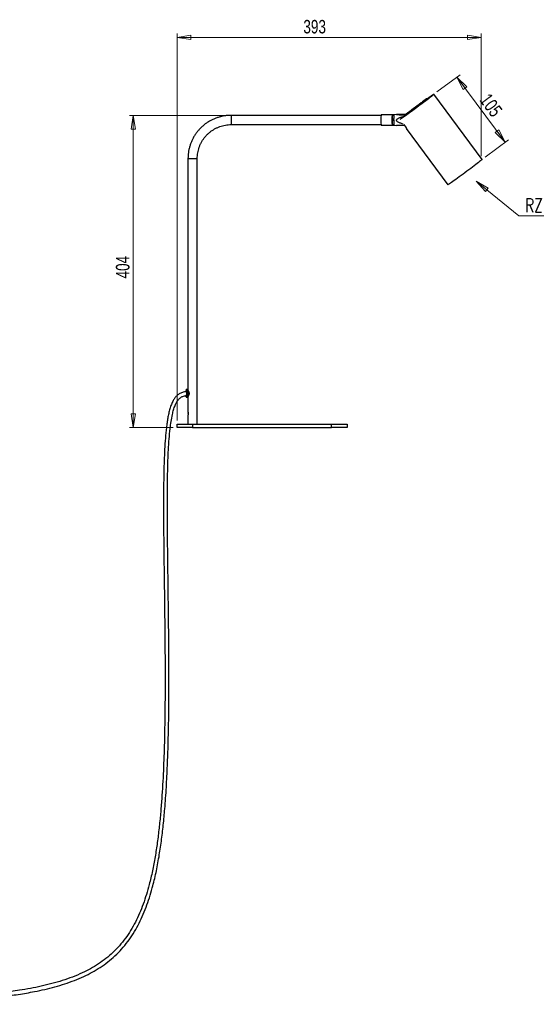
# Model space of a CAD drawing. Header units: millimetres. Extents: x 388 to 923, y 327 to 728.
# Tile 4 of 6: x 655 to 789, y 328 to 583. Entities that reach past the tile are written whole.
import ezdxf

# ---------------------------------------------------------------- set-up
doc = ezdxf.new("R2010")
doc.units = ezdxf.units.MM
doc.styles.add('SLDTEXTSTYLE0', font='TXT', dxfattribs={"width": 0.75})
doc.styles.add('SLDTEXTSTYLE1', font='TXT', dxfattribs={"width": 0.75, "bigfont": 'bigfont'})
doc.dimstyles.new('SLDDIMSTYLE0', dxfattribs={"dimtxt": 3.5, "dimasz": 3.556, "dimexe": 0, "dimexo": 0.0625, "dimgap": 0.875, "dimtad": 1, "dimdec": 0, "dimlfac": 5, "dimrnd": 1e-09, "dimzin": 12, "dimdsep": 46, "dimtxsty": 'SLDTEXTSTYLE0', "dimblk1": 'CLOSED', "dimblk2": 'CLOSED', "dimsah": 1, "dimcen": 0.09, "dimadec": 0, "dimazin": 3, "dimtfac": 1, "dimtdec": 0, "dimtofl": 0, "dimtmove": 0, "dimatfit": 3, "dimldrblk": 'CLOSED', "dimfxl": 0, "dimfrac": 2, "dimtolj": 1, "dimtzin": 12, "dimarcsym": 0})
doc.dimstyles.new('SLDDIMSTYLE1', dxfattribs={"dimtxt": 3.5, "dimasz": 3.556, "dimexe": 0, "dimexo": 0.0625, "dimgap": 0.875, "dimtad": 0, "dimtih": 1, "dimtoh": 1, "dimdec": 1, "dimlfac": 5, "dimrnd": 1e-09, "dimzin": 12, "dimdsep": 46, "dimtxsty": 'SLDTEXTSTYLE0', "dimblk1": 'CLOSED', "dimblk2": 'CLOSED', "dimsah": 1, "dimcen": 0, "dimadec": 0, "dimazin": 3, "dimtfac": 1, "dimtdec": 1, "dimtofl": 0, "dimtmove": 0, "dimatfit": 3, "dimldrblk": 'CLOSED', "dimfxl": 0, "dimfrac": 2, "dimtolj": 1, "dimtzin": 12, "dimarcsym": 0})
doc.dimstyles.new('SLDDIMSTYLE2', dxfattribs={"dimtxt": 3.5, "dimasz": 3.556, "dimexe": 0, "dimexo": 0.0625, "dimgap": 0.875, "dimtad": 1, "dimdec": 0, "dimlfac": 5, "dimrnd": 1e-09, "dimzin": 12, "dimdsep": 46, "dimtxsty": 'SLDTEXTSTYLE0', "dimblk1": 'CLOSED', "dimblk2": 'CLOSED', "dimsah": 1, "dimcen": 0.09, "dimadec": 0, "dimazin": 3, "dimtfac": 1, "dimtdec": 0, "dimtmove": 0, "dimatfit": 0, "dimldrblk": 'CLOSED', "dimfxl": 0, "dimfrac": 2, "dimtolj": 1, "dimtzin": 12, "dimarcsym": 0})

# ---------------------------------------------------------------- blocks, each defined once
blk = doc.blocks.new('_Closed')
at = {"color": 0, "linetype": 'ByBlock', "lineweight": -2}
for p, q in [((-1, 0.166667), (0, 0)), ((-1, 0.166667), (-1, -0.166667)), ((0, 0), (-1, -0.166667)), ((0, 0), (-1, 0))]:
    blk.add_line(p, q, dxfattribs=at)
blk = doc.blocks.new('_D')
at = {"color": 7, "linetype": 'Continuous', "lineweight": 0}
for p, q in [((709, 557.79), (683.65, 557.79)), ((684.65, 476.99), (684.65, 557.79)), ((695, 476.99), (683.65, 476.99))]:
    blk.add_line(p, q, dxfattribs=at)
at = {"color": 7, "linetype": 'Continuous', "lineweight": 18, "xscale": 3.556, "yscale": 3.556}
for p, rotation in [((684.65, 557.79, 41.19), 90.0000000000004), ((684.65, 476.99, 41.19), 270.0000000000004)]:
    blk.add_blockref('_Closed', p, dxfattribs=dict(at, rotation=rotation))
at = {"color": 7, "linetype": 'Continuous', "lineweight": 18, "insert": (680.14, 515.55), "char_height": 3.5, "attachment_point": 1, "rotation": 90, "style": 'SLDTEXTSTYLE0'}
blk.add_mtext('404', dxfattribs=at)
blk = doc.blocks.new('_D_1')
at = {"color": 7, "linetype": 'Continuous', "lineweight": 0}
for p, q in [((696, 478.79), (696, 578.98)), ((774.69, 547.2), (774.69, 578.98)), ((696, 577.98), (774.69, 577.98))]:
    blk.add_line(p, q, dxfattribs=at)
at = {"color": 7, "linetype": 'Continuous', "lineweight": 18, "xscale": 3.556, "yscale": 3.556, "rotation": 180.0000000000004}
blk.add_blockref('_Closed', (696, 577.98, 41.19), dxfattribs=at)
at = {"color": 7, "linetype": 'Continuous', "lineweight": 18, "xscale": 3.556, "yscale": 3.556}
blk.add_blockref('_Closed', (774.69, 577.98, 41.19), dxfattribs=at)
at = {"color": 7, "linetype": 'Continuous', "lineweight": 18, "insert": (728.67, 582.5), "char_height": 3.5, "attachment_point": 1, "style": 'SLDTEXTSTYLE0'}
blk.add_mtext('393', dxfattribs=at)
blk = doc.blocks.new('_D_2')
at = {"color": 7, "linetype": 'Continuous', "lineweight": 0}
for p, q in [((773.41, 540.74), (784.47, 531.73)), ((784.47, 531.73), (846.33, 531.73))]:
    blk.add_line(p, q, dxfattribs=at)
at = {"color": 7, "linetype": 'Continuous', "lineweight": 18, "xscale": 3.556, "yscale": 3.556, "rotation": 140.8299946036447}
blk.add_blockref('_Closed', (773.41, 540.74, 1.36), dxfattribs=at)
at = {"color": 7, "linetype": 'Continuous', "lineweight": 18, "char_height": 3.5, "attachment_point": 1}
for s, insert, style in [('RZECZYWISTY PROMIEŃ', (786.06, 536.24), 'SLDTEXTSTYLE1'), ('27,5', (837.28, 536.24), 'SLDTEXTSTYLE0')]:
    blk.add_mtext(s, dxfattribs=dict(at, insert=insert, style=style))
blk = doc.blocks.new('_D_3')
at = {"color": 7, "linetype": 'Continuous', "lineweight": 0}
for p, q in [((763.24, 563.84), (769.25, 568.29)), ((780.95, 550.83), (768.45, 567.7)), ((775.74, 546.97), (781.75, 551.43))]:
    blk.add_line(p, q, dxfattribs=at)
at = {"color": 7, "linetype": 'Continuous', "lineweight": 18, "xscale": 3.556, "yscale": 3.556}
for p, rotation in [((768.45, 567.7, 41.19), 126.5386432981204), ((780.95, 550.83, 41.19), 306.5386432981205)]:
    blk.add_blockref('_Closed', p, dxfattribs=dict(at, rotation=rotation))
at = {"color": 7, "linetype": 'Continuous', "lineweight": 18, "insert": (776.94, 563.82), "char_height": 3.5, "attachment_point": 1, "rotation": 306.5386, "style": 'SLDTEXTSTYLE0'}
blk.add_mtext('105', dxfattribs=at)

msp = doc.modelspace()

# ---------------------------------------------------------------- linework, layer by layer
at = {"color": 8, "linetype": 'Continuous', "lineweight": 25}
for p, q in [((761.045, 562.245), (761.095, 562.282)), ((761.115, 562.278), (761.095, 562.282)), ((761.385, 562.466), (761.39, 562.465)), ((756.078, 558.528), (756.052, 558.564)), ((758.659, 560.441), (758.658, 560.445)), ((698.801, 546.59), (701.201, 546.59)), ((698.723, 486.553), (698.723, 486.565))]:
    msp.add_line(p, q, dxfattribs=at)
at = {"color": 7, "linetype": 'Continuous', "lineweight": 25}
for p, q in [((762.054, 562.919), (762.033, 562.947)), ((774.934, 546.377), (762.435, 563.245)), ((755.965, 558.409), (754.142, 557.062)), ((755.347, 558.043), (756.052, 558.564)), ((756.129, 558.618), (756.048, 558.474)), ((748.766, 557.79), (709.997, 557.79)), ((751.639, 557.89), (748.781, 557.89)), ((751.689, 557.861), (751.64, 557.89)), ((751.739, 557.89), (751.689, 557.86)), ((752.099, 557.89), (751.739, 557.89)), ((752.789, 557.992), (752.099, 557.89)), ((753.711, 556.746), (753.708, 556.736)), ((753.963, 556.932), (753.71, 556.745)), ((753.964, 556.932), (753.711, 556.746)), ((754.151, 557.05), (754.142, 557.062)), ((755.032, 557.936), (755.322, 557.934)), ((755.47, 558.044), (755.092, 558.041)), ((709.997, 555.39), (748.766, 555.39)), ((748.781, 555.29), (751.639, 555.29)), ((751.64, 555.291), (751.689, 555.32)), ((751.689, 555.321), (751.739, 555.291)), ((751.739, 555.29), (752.099, 555.29)), ((752.099, 555.29), (752.794, 555.188)), ((754.67, 555.385), (755.283, 554.557)), ((755.323, 554.366), (766.096, 539.828)), ((698.801, 546.59), (698.801, 486.587)), ((701.201, 477.79), (701.201, 546.59)), ((698.299, 486.683), (698.299, 486.483)), ((698.299, 485.095), (698.299, 484.898)), ((698.303, 486.683), (698.3, 486.69)), ((698.3, 486.49), (698.302, 486.483)), ((698.301, 485.095), (698.3, 485.09)), ((698.3, 484.89), (698.303, 484.898)), ((698.552, 486.79), (698.4, 486.79)), ((698.4, 484.79), (698.552, 484.79)), ((698.801, 485), (698.801, 480.989)), ((698.801, 480.193), (698.801, 477.79)), ((696.001, 476.99), (696.001, 477.79)), ((696.001, 477.79), (700.001, 477.79)), ((700.001, 476.99), (696.001, 476.99)), ((700.001, 477.79), (700.001, 476.99)), ((700.001, 477.79), (736.001, 477.79)), ((700.001, 476.99), (736.001, 476.99)), ((736.001, 476.99), (736.001, 477.79)), ((736.001, 477.79), (740.001, 477.79)), ((740.001, 476.99), (736.001, 476.99)), ((740.001, 477.79), (740.001, 476.99))]:
    msp.add_line(p, q, dxfattribs=at)
at = {"color": 7, "linetype": 'Continuous', "lineweight": 25, "flags": 128}
for points in [[(760.899, 562.229), (761.035, 562.325), (761.38, 562.567), (761.682, 562.776), (761.937, 562.949), (762.142, 563.084), (762.295, 563.179), (762.392, 563.233), (762.434, 563.245), (762.419, 563.216), (762.349, 563.145), (762.222, 563.033), (762.042, 562.883), (761.811, 562.695), (761.531, 562.472), (761.206, 562.218), (760.84, 561.934), (760.439, 561.626), (760.006, 561.296), (759.548, 560.95), (759.07, 560.59), (758.579, 560.223), (758.081, 559.853), (757.582, 559.484), (757.088, 559.122), (756.606, 558.77), (756.143, 558.434), (755.703, 558.117), (755.293, 557.824), (754.917, 557.558), (754.581, 557.323), (754.289, 557.122), (754.045, 556.958), (753.851, 556.832), (753.711, 556.746), (753.711, 556.746)], [(760.941, 562.247), (761.121, 562.373), (761.426, 562.585), (761.685, 562.761), (761.893, 562.899), (762.049, 562.996), (762.149, 563.053), (762.193, 563.067), (762.179, 563.039), (762.109, 562.969), (761.983, 562.858), (761.802, 562.707), (761.57, 562.519), (761.289, 562.296), (760.963, 562.041), (760.597, 561.758), (760.196, 561.451), (759.764, 561.123), (759.309, 560.779), (758.837, 560.425), (758.353, 560.064), (757.864, 559.702), (757.377, 559.343), (756.9, 558.993), (756.437, 558.657), (755.996, 558.338), (755.583, 558.042), (755.203, 557.772), (754.861, 557.532), (754.563, 557.326), (754.312, 557.156), (754.111, 557.024), (753.964, 556.932), (753.964, 556.932)], [(761.072, 562.33), (761.268, 562.465), (761.528, 562.643), (761.738, 562.782), (761.893, 562.88), (761.992, 562.935), (762.033, 562.947), (762.015, 562.916), (761.94, 562.842), (761.807, 562.727), (761.619, 562.571), (761.378, 562.377), (761.089, 562.148), (760.755, 561.888), (760.381, 561.6), (759.972, 561.288), (759.536, 560.956), (759.077, 560.611), (758.602, 560.256), (758.119, 559.897), (757.635, 559.539), (757.156, 559.187), (756.689, 558.846), (756.242, 558.522), (755.821, 558.22), (755.432, 557.942), (755.08, 557.694), (754.771, 557.479), (754.509, 557.301), (754.299, 557.161), (754.142, 557.062), (754.142, 557.062)], [(755.374, 554.382), (755.341, 554.367), (755.325, 554.365), (755.323, 554.366)], [(774.934, 546.377), (774.918, 546.348), (774.847, 546.276), (774.718, 546.163), (774.535, 546.01), (774.299, 545.819), (774.014, 545.592), (773.684, 545.333), (773.312, 545.045), (772.904, 544.732), (772.464, 544.397), (771.999, 544.046), (771.515, 543.682), (771.018, 543.311), (770.514, 542.937), (770.01, 542.565), (769.513, 542.2), (769.029, 541.847), (768.564, 541.51), (768.125, 541.194), (767.717, 540.903), (767.345, 540.64), (767.015, 540.41), (766.73, 540.215), (766.494, 540.057), (766.311, 539.939), (766.183, 539.863), (766.111, 539.828), (766.096, 539.828)], [(698.859, 480.59), (698.859, 480.624), (698.86, 480.774)]]:
    msp.add_lwpolyline(points, dxfattribs=at)
at = {"color": 7, "linetype": 'Continuous', "lineweight": 25}
for centre, radius, start, end in [((878.153, 397.862), 201.905, 126.09811, 127.50371), ((868.643, 410.681), 185.936, 126.07255, 127.58078), ((861.993, 419.64), 174.774, 126.04942, 127.63758), ((743.269, 584.057), 28.188, 303.08983, 310.00352), ((762.535, 560.397), 2.367, 119.06116, 125.88188), ((755.24, 559.431), 1.253, 305.36837, 310.18521), ((756.572, 557.903), 0.841, 121.78154, 128.22182), ((760.394, 558.66), 2.489, 126.53188, 134.19083), ((758.98, 560.583), 0.0973, 125.26851, 159.08493), ((758.991, 560.612), 0.0925, 126.22064, 154.62746), ((765.027, 556.59), 16.298, 175.4251, 184.5749), ((767.496, 556.59), 15.909, 175.31365, 184.68635), ((767.613, 556.59), 15.975, 175.44078, 184.55922), ((767.986, 556.59), 16.298, 175.4251, 184.5749), ((768.346, 556.59), 16.298, 175.4251, 184.5749), ((762.31, 556.926), 10.256, 174.60351, 182.24788), ((763.482, 556.254), 11.423, 178.64954, 184.84033), ((698.4, 486.69), 0.1, 90.012, 180.01233), ((698.4, 484.89), 0.1, 179.98783, 269.98784), ((698.552, 486.74), 0.05, 359.98782, 89.98783), ((698.552, 484.84), 0.05, 270.01198, 0.01237), ((705.111, 480.588), 6.296, 178.63131, 182.78124), ((700.034, 480.77), 1.217, 173.31553, 181.52199)]:
    msp.add_arc(centre, radius, start, end, dxfattribs=at)
at = {"color": 8, "linetype": 'Continuous', "lineweight": 25}
for centre, radius, start, end in [((761.138, 562.183), 0.0934, 72.2028, 127.57755), ((761.155, 562.206), 0.0968, 82.48584, 128.3146), ((758.98, 560.584), 0.0971, 159.12379, 181.47722), ((725.586, 556.59), 15.635, 175.59818, 184.40182), ((775.4, 557.221), 20.381, 177.9908, 178.6116)]:
    msp.add_arc(centre, radius, start, end, dxfattribs=at)
at = {"color": 7, "linetype": 'Continuous', "lineweight": 25}
for centre, major_axis, ratio, start_param, end_param in [((760.031, 561.447), (1.107, 0.809), 0.0984946, 0.2579135, 2.9933157), ((760.029, 561.444), (1.096, 0.824), 0.1466605, 0.3500932, 2.8833442)]:
    msp.add_ellipse(centre, major_axis=major_axis, ratio=ratio, start_param=start_param, end_param=end_param, dxfattribs=at)
at = {"color": 8, "linetype": 'Continuous', "lineweight": 25}
msp.add_ellipse((760.029, 561.444), major_axis=(1.096, 0.824), ratio=0.1466605, start_param=0.1479416, end_param=0.3500932, dxfattribs=at)
for points, knots in [([(760.992, 562.136), (760.967, 562.123), (760.868, 562.072), (760.589, 561.893), (760.202, 561.629), (759.794, 561.33), (759.426, 561.043), (759.148, 560.809), (759.054, 560.713), (759.016, 560.674)], [0, 0, 0, 0, 0.0560719, 0.2238368, 0.3905458, 0.5562778, 0.7215389, 0.8870309, 1, 1, 1, 1]), ([(698.302, 486.483), (698.303, 486.477), (698.305, 486.464), (698.344, 486.361), (698.397, 486.198), (698.444, 485.98), (698.455, 485.743), (698.43, 485.523), (698.382, 485.331), (698.33, 485.181), (698.301, 485.105), (698.301, 485.097), (698.301, 485.095)], [0, 0, 0, 0, 0.0854601, 0.1923585, 0.3026954, 0.4168518, 0.5237199, 0.6217877, 0.7235536, 0.8369299, 0.9552746, 1, 1, 1, 1]), ([(698.303, 484.898), (698.305, 484.905), (698.31, 484.921), (698.373, 485.046), (698.463, 485.246), (698.545, 485.505), (698.575, 485.789), (698.548, 486.05), (698.479, 486.292), (698.389, 486.504), (698.312, 486.654), (698.306, 486.674), (698.303, 486.683)], [0, 0, 0, 0, 0.0854406, 0.1869353, 0.2940386, 0.4099479, 0.4996596, 0.5894568, 0.6803372, 0.7871263, 0.9071804, 1, 1, 1, 1])]:
    msp.add_open_spline(points, degree=3, knots=knots, dxfattribs=at)
at = {"color": 7, "linetype": 'Continuous', "lineweight": 25}
for points, knots in [([(761.168, 562.302), (761.146, 562.303), (761.108, 562.306), (761.066, 562.292), (761.048, 562.286)], [0, 0, 0, 0, 0.55815868, 1, 1, 1, 1]), ([(709.997, 557.79), (709.841, 557.788), (709.405, 557.783), (708.69, 557.724), (707.858, 557.595), (707.039, 557.403), (706.236, 557.151), (705.454, 556.838), (704.698, 556.468), (703.972, 556.043), (703.28, 555.564), (702.626, 555.034), (702.013, 554.457), (701.445, 553.835), (700.926, 553.173), (700.458, 552.473), (700.043, 551.74), (699.685, 550.978), (699.385, 550.192), (699.144, 549.385), (698.965, 548.562), (698.849, 547.728), (698.805, 547.069), (698.802, 546.69), (698.801, 546.59)], [0, 0, 0, 0, 0.0266132, 0.0744281, 0.1222507, 0.1700733, 0.217896, 0.2657188, 0.3135417, 0.3613648, 0.409188, 0.4570113, 0.5048349, 0.5526587, 0.6004828, 0.648307, 0.6961315, 0.7439562, 0.791781, 0.8396061, 0.8874313, 0.9352566, 0.9830821, 1, 1, 1, 1]), ([(754.669, 557.451), (754.594, 557.432), (754.301, 557.357), (753.868, 557.226), (753.42, 557.063), (753.103, 556.916), (752.897, 556.788), (752.783, 556.663), (752.749, 556.593), (752.737, 556.533), (752.738, 556.477), (752.771, 556.392), (752.888, 556.25), (753.252, 556.034), (753.824, 555.811), (754.305, 555.683), (754.535, 555.621)], [0, 0, 0, 0, 0.0536856, 0.2113354, 0.3160491, 0.3862038, 0.4563227, 0.4832866, 0.5037953, 0.5093949, 0.5259801, 0.5425057, 0.5716481, 0.6530257, 0.833417, 1, 1, 1, 1]), ([(755.092, 558.041), (754.898, 558.039), (754.484, 558.033), (753.928, 558.025), (753.476, 558.017), (753.153, 558.009), (752.944, 558.002), (752.826, 557.996), (752.79, 557.992), (752.776, 557.989), (752.776, 557.986), (752.805, 557.982), (752.919, 557.975), (753.274, 557.964), (753.863, 557.952), (754.497, 557.943), (754.89, 557.938), (755.032, 557.936)], [0, 0, 0, 0, 0.1153078, 0.2464053, 0.3334824, 0.3918212, 0.4501302, 0.4725526, 0.4896072, 0.4942636, 0.5080554, 0.5217977, 0.5460317, 0.6137032, 0.7628806, 0.9142557, 1, 1, 1, 1]), ([(701.201, 546.59), (701.203, 546.713), (701.207, 547.084), (701.262, 547.702), (701.386, 548.438), (701.574, 549.161), (701.821, 549.865), (702.128, 550.545), (702.491, 551.198), (702.907, 551.817), (703.375, 552.398), (703.89, 552.938), (704.449, 553.433), (705.048, 553.878), (705.683, 554.271), (706.348, 554.609), (707.04, 554.889), (707.752, 555.11), (708.481, 555.269), (709.231, 555.371), (709.738, 555.384), (709.997, 555.39)], [0, 0, 0, 0, 0.026615, 0.0805552, 0.1345076, 0.18846, 0.2424126, 0.2963654, 0.3503185, 0.4042719, 0.4582257, 0.5121799, 0.5661346, 0.6200897, 0.6740452, 0.7280012, 0.7819576, 0.8359144, 0.8898715, 0.9438289, 1, 1, 1, 1]), ([(754.85, 555.142), (754.77, 555.143), (754.442, 555.147), (753.872, 555.156), (753.278, 555.167), (752.927, 555.178), (752.813, 555.185), (752.798, 555.188), (752.794, 555.189)], [0, 0, 0, 0, 0.1075952, 0.4417867, 0.7783223, 0.9293423, 0.9834247, 1, 1, 1, 1]), ([(755.283, 554.557), (755.296, 554.539), (755.321, 554.504), (755.351, 554.454), (755.371, 554.414), (755.379, 554.389), (755.375, 554.384), (755.374, 554.382)], [0, 0, 0, 0, 0.2054225, 0.4107139, 0.6196713, 0.8359707, 1, 1, 1, 1]), ([(698.38, 486.299), (698.303, 486.28), (698.037, 486.215), (697.467, 486.095), (696.705, 485.811), (695.97, 485.293), (695.403, 484.66), (694.91, 483.883), (694.477, 482.935), (694.1, 481.803), (693.799, 480.607), (693.559, 479.397), (693.365, 478.18), (693.14, 476.454), (692.922, 474.157), (692.74, 471.294), (692.618, 468.402), (692.539, 465.514), (692.491, 462.614), (692.466, 459.662), (692.459, 455.824), (692.482, 451.15), (692.537, 445.643), (692.614, 439.493), (692.708, 432.676), (692.798, 425.226), (692.862, 417.78), (692.88, 410.335), (692.834, 402.901), (692.701, 395.496), (692.45, 388.126), (692.102, 381.946), (691.705, 376.979), (691.331, 373.221), (690.873, 369.498), (690.311, 365.806), (689.625, 362.167), (688.863, 358.913), (688.05, 356.051), (687.221, 353.575), (686.277, 351.191), (685.205, 348.908), (683.991, 346.736), (682.619, 344.681), (681.085, 342.766), (679.398, 341.016), (677.58, 339.446), (675.644, 338.051), (673.593, 336.814), (671.344, 335.676), (668.897, 334.647), (666.264, 333.732), (663.558, 332.95), (660.796, 332.284), (657.999, 331.719), (654.653, 331.151), (650.751, 330.618), (646.291, 330.147), (641.888, 329.786), (637.578, 329.509), (633.407, 329.297), (629.343, 329.133), (625.955, 329.025), (623.154, 328.949), (620.837, 328.895), (618.354, 328.845), (615.696, 328.799), (612.852, 328.758), (609.972, 328.724), (607.066, 328.697), (604.143, 328.674), (601.052, 328.656), (597.784, 328.641), (594.353, 328.631), (590.751, 328.623), (586.97, 328.619), (582.979, 328.618), (579.069, 328.619), (575.259, 328.621), (571.567, 328.624), (567.713, 328.628), (563.687, 328.632), (559.511, 328.636), (555.176, 328.64), (550.677, 328.643), (546.909, 328.645), (544.639, 328.645), (543.934, 328.645)], [0, 0, 0, 0, 0.0008256, 0.0028493, 0.0060643, 0.0092031, 0.0121152, 0.0148478, 0.0187532, 0.0229287, 0.0272566, 0.0315799, 0.0357653, 0.0400746, 0.0496997, 0.0597731, 0.0699247, 0.0798305, 0.0898421, 0.1001143, 0.1105501, 0.1297908, 0.1487611, 0.1678643, 0.1938128, 0.2197181, 0.2454026, 0.271318, 0.2972054, 0.3227796, 0.3483936, 0.3739571, 0.3871926, 0.4002516, 0.4132598, 0.4262375, 0.439106, 0.4517921, 0.461004, 0.4700665, 0.4789546, 0.4876842, 0.4962915, 0.5048288, 0.5133707, 0.5218025, 0.5300898, 0.5383324, 0.5466123, 0.5549946, 0.5645447, 0.5742136, 0.583991, 0.5938554, 0.6037701, 0.6136868, 0.6291753, 0.6447511, 0.6603625, 0.6751538, 0.6896928, 0.7038352, 0.7174873, 0.7249707, 0.7330001, 0.7416054, 0.7508186, 0.7606741, 0.7712089, 0.7807882, 0.7909206, 0.8016349, 0.8129612, 0.8249317, 0.8373482, 0.8504536, 0.8642855, 0.8788841, 0.8911435, 0.9039436, 0.9173082, 0.9312633, 0.9458369, 0.9607807, 0.9763788, 0.9926617, 1, 1, 1, 1]), ([(543.934, 327.645), (544.773, 327.645), (547.3, 327.645), (551.436, 327.642), (556.27, 327.639), (560.884, 327.635), (565.29, 327.63), (569.73, 327.626), (574.191, 327.622), (578.659, 327.619), (582.893, 327.618), (586.928, 327.619), (590.775, 327.623), (594.44, 327.631), (597.909, 327.642), (601.189, 327.657), (604.292, 327.675), (607.225, 327.698), (610.226, 327.727), (613.274, 327.763), (616.35, 327.809), (619.207, 327.861), (621.857, 327.917), (624.314, 327.979), (626.643, 328.046), (629.579, 328.143), (633.222, 328.287), (637.602, 328.507), (641.99, 328.79), (646.34, 329.148), (650.615, 329.597), (654.874, 330.166), (658.584, 330.803), (661.746, 331.475), (664.353, 332.13), (666.911, 332.891), (669.406, 333.775), (671.777, 334.777), (674.009, 335.902), (676.094, 337.152), (678.068, 338.561), (679.924, 340.142), (681.652, 341.902), (683.23, 343.826), (684.644, 345.891), (685.897, 348.071), (687.003, 350.357), (687.979, 352.742), (688.837, 355.217), (689.717, 358.206), (690.56, 361.728), (691.325, 365.778), (691.939, 369.891), (692.43, 374.048), (692.862, 378.691), (693.22, 383.831), (693.496, 389.453), (693.732, 396.576), (693.868, 405.223), (693.881, 415.368), (693.807, 424.469), (693.71, 432.492), (693.615, 439.427), (693.527, 446.329), (693.465, 453.21), (693.457, 458.741), (693.495, 462.902), (693.543, 465.668), (693.62, 468.429), (693.737, 471.205), (693.91, 473.959), (694.137, 476.393), (694.417, 478.506), (694.713, 480.139), (695.062, 481.53), (695.433, 482.637), (695.853, 483.525), (696.316, 484.201), (696.827, 484.705), (697.501, 485.071), (698.045, 485.188), (698.344, 485.264), (698.376, 485.272)], [0, 0, 0, 0, 0.00873499, 0.0262922, 0.04305043, 0.05904835, 0.07432277, 0.08890869, 0.10526, 0.1207494, 0.13542245, 0.1493222, 0.16275065, 0.17545688, 0.18747827, 0.19884929, 0.20960256, 0.21976882, 0.22937711, 0.24084186, 0.25149931, 0.26139718, 0.27057966, 0.27908769, 0.28698071, 0.2948295, 0.30966046, 0.3249284, 0.34047294, 0.35542477, 0.37035637, 0.38520865, 0.40014184, 0.40951959, 0.4188503, 0.42811126, 0.43729233, 0.4463891, 0.45488196, 0.46328892, 0.47166699, 0.48008752, 0.4886361, 0.49730565, 0.50595737, 0.51465369, 0.52344698, 0.5323756, 0.54146269, 0.55069228, 0.56480408, 0.57912986, 0.59358534, 0.60807601, 0.62269092, 0.64211241, 0.66169817, 0.68127928, 0.71628592, 0.75170993, 0.78686922, 0.81101585, 0.83521543, 0.85905914, 0.88285802, 0.90684257, 0.91662764, 0.9261622, 0.93563562, 0.94538149, 0.95507692, 0.96435456, 0.97082213, 0.97725614, 0.98161774, 0.98573556, 0.98939189, 0.99179721, 0.99423874, 0.99678819, 0.99966123, 1, 1, 1, 1]), ([(698.3, 486.482), (698.3, 486.482), (698.3, 486.477), (698.301, 486.469), (698.305, 486.452), (698.314, 486.424), (698.339, 486.352), (698.383, 486.214), (698.424, 486.036), (698.445, 485.838), (698.437, 485.641), (698.407, 485.462), (698.365, 485.307), (698.324, 485.185), (698.307, 485.14), (698.301, 485.11), (698.299, 485.09), (698.301, 485.077), (698.302, 485.07)], [0, 0, 0, 0, 0.0003085, 0.0104672, 0.0269325, 0.071728, 0.1715267, 0.2752146, 0.3757188, 0.4710193, 0.5613231, 0.6519262, 0.7473155, 0.8493674, 0.9555143, 0.978493, 0.989755, 1, 1, 1, 1]), ([(698.4, 486.79), (698.403, 486.779), (698.408, 486.756), (698.482, 486.582), (698.566, 486.346), (698.631, 486.076), (698.656, 485.789), (698.629, 485.477), (698.552, 485.188), (698.467, 484.964), (698.406, 484.819), (698.402, 484.8), (698.4, 484.79)], [0, 0, 0, 0, 0.1040019, 0.2181422, 0.3211672, 0.4105594, 0.5003428, 0.5900338, 0.7037436, 0.8066434, 0.9029944, 1, 1, 1, 1]), ([(698.552, 484.79), (698.555, 484.799), (698.559, 484.812), (698.612, 484.913), (698.694, 485.069), (698.797, 485.313), (698.867, 485.569), (698.887, 485.839), (698.841, 486.139), (698.74, 486.413), (698.635, 486.626), (698.56, 486.763), (698.555, 486.781), (698.552, 486.79)], [0, 0, 0, 0, 0.0941902, 0.1391326, 0.2546312, 0.3508489, 0.4312055, 0.5147859, 0.5980636, 0.7135707, 0.8139344, 0.9066828, 1, 1, 1, 1]), ([(698.72, 486.564), (698.702, 486.594), (698.653, 486.679), (698.613, 486.731), (698.605, 486.738), (698.602, 486.74)], [0, 0, 0, 0, 0.2624064, 0.755577, 1, 1, 1, 1]), ([(698.605, 486.734), (698.608, 486.726), (698.613, 486.71), (698.683, 486.583), (698.785, 486.38), (698.883, 486.121), (698.927, 485.836), (698.907, 485.581), (698.84, 485.337), (698.741, 485.107), (698.646, 484.93), (698.602, 484.849), (698.602, 484.842), (698.602, 484.84)], [0, 0, 0, 0, 0.0791136, 0.1721743, 0.2739648, 0.3922167, 0.4778786, 0.5639013, 0.6463937, 0.7445923, 0.8612279, 0.9540138, 1, 1, 1, 1]), ([(698.602, 484.84), (698.61, 484.848), (698.626, 484.864), (698.684, 484.955), (698.713, 485.001)], [0, 0, 0, 0, 0.5011151, 1, 1, 1, 1]), ([(698.712, 486.565), (698.708, 486.573), (698.7, 486.589), (698.705, 486.584), (698.707, 486.582)], [0, 0, 0, 0, 0.4824239, 1, 1, 1, 1]), ([(698.707, 484.999), (698.705, 484.997), (698.701, 484.994), (698.709, 485.01), (698.712, 485.015)], [0, 0, 0, 0, 0.6672043, 1, 1, 1, 1]), ([(698.853, 486.504), (698.832, 486.508), (698.791, 486.516), (698.744, 486.536), (698.719, 486.554), (698.713, 486.563), (698.712, 486.565)], [0, 0, 0, 0, 0.2822578, 0.5636743, 0.8647115, 1, 1, 1, 1]), ([(698.712, 485.015), (698.717, 485.022), (698.727, 485.035), (698.771, 485.057), (698.817, 485.071), (698.846, 485.076), (698.853, 485.077)], [0, 0, 0, 0, 0.3035632, 0.6068456, 0.9142759, 1, 1, 1, 1]), ([(698.723, 486.565), (698.73, 486.559), (698.743, 486.546), (698.79, 486.524), (698.837, 486.51), (698.867, 486.505), (698.874, 486.504)], [0, 0, 0, 0, 0.3035632, 0.6068456, 0.9142759, 1, 1, 1, 1]), ([(698.874, 485.077), (698.853, 485.073), (698.81, 485.065), (698.761, 485.044), (698.733, 485.027), (698.725, 485.018), (698.723, 485.015)], [0, 0, 0, 0, 0.2822578, 0.5636743, 0.8647115, 1, 1, 1, 1]), ([(698.803, 486.587), (698.806, 486.58), (698.812, 486.564), (698.873, 486.46), (698.961, 486.294), (699.05, 486.078), (699.091, 485.839), (699.076, 485.624), (699.018, 485.42), (698.931, 485.225), (698.848, 485.077), (698.801, 484.997), (698.806, 484.999), (698.807, 485)], [0, 0, 0, 0, 0.0833573, 0.1743478, 0.2773948, 0.3962798, 0.4811637, 0.5663317, 0.6475065, 0.7449882, 0.8636169, 0.9594087, 1, 1, 1, 1]), ([(698.801, 480.989), (698.801, 480.989), (698.799, 480.992), (698.807, 480.96), (698.824, 480.893), (698.845, 480.786), (698.859, 480.657), (698.859, 480.522), (698.845, 480.398), (698.825, 480.294), (698.806, 480.216), (698.803, 480.2), (698.801, 480.193)], [0, 0, 0, 0, 0.0008753, 0.1083877, 0.2173566, 0.3314546, 0.4471107, 0.5575265, 0.6642018, 0.7742976, 0.8896609, 1, 1, 1, 1])]:
    msp.add_open_spline(points, degree=3, knots=knots, dxfattribs=at)

# ---------------------------------------------------------------- dimensions: what is measured, and where the dimension line sits
at = {"color": 7, "linetype": 'Continuous', "lineweight": 18}
dim = msp.add_linear_dim(base=(774.693, 577.984), p1=(696.001, 477.79), p2=(774.693, 546.198), dimstyle='SLDDIMSTYLE0', dxfattribs=at)
dim.commit()
dim.dimension.update_dxf_attribs({"geometry": '_D_1', "text_midpoint": (732.548, 577.984), "dimtype": 160})
for base, p1, p2, angle, dimstyle, picture, middle in [((768.447, 567.699), (774.934, 546.377), (762.435, 563.245), 306.53864, 'SLDDIMSTYLE2', '_D_3', (775.624, 558.014)), ((684.652, 557.79), (696.001, 476.99), (709.997, 557.79), 90, 'SLDDIMSTYLE0', '_D', (684.652, 519.425))]:
    dim = msp.add_linear_dim(base=base, p1=p1, p2=p2, angle=angle, dimstyle=dimstyle, dxfattribs=at)
    dim.commit()
    dim.dimension.update_dxf_attribs({"geometry": picture, "text_midpoint": middle, "dimtype": 160})
dim = msp.add_radius_dim(center=(770.515, 543.102), mpoint=(773.414, 540.741), text='RZECZYWISTY PROMIEŃ<>', dimstyle='SLDDIMSTYLE1', dxfattribs=at)
dim.commit()
dim.dimension.update_dxf_attribs({"geometry": '_D_2', "text_midpoint": (816.196, 534.51), "dimtype": 164})

doc.saveas('drawing.dxf')
